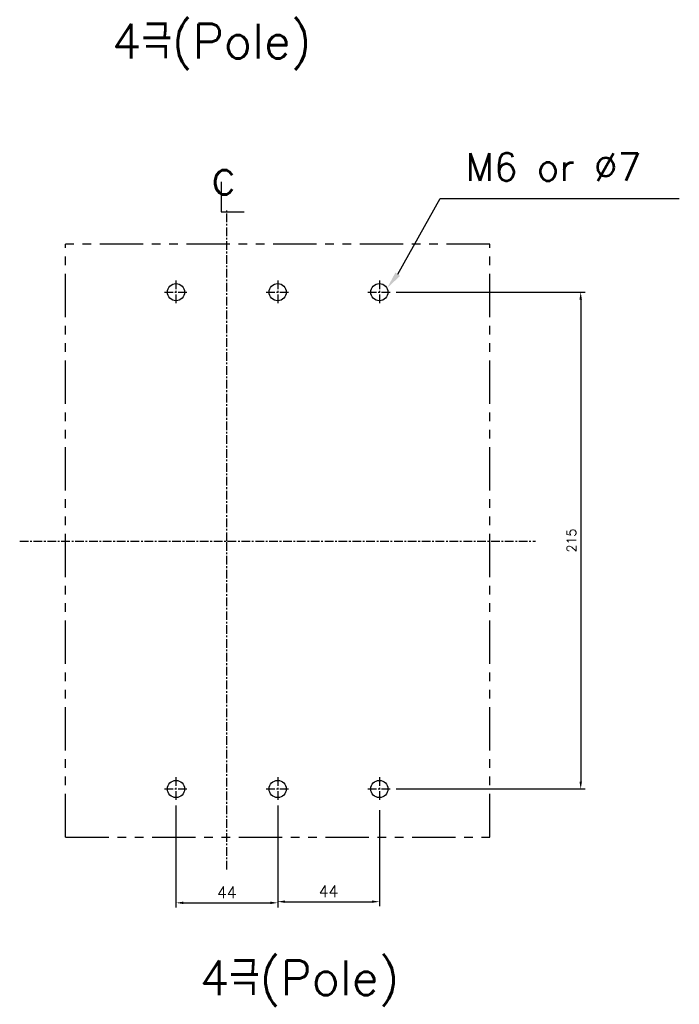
# Model space of a CAD drawing. Extents: x -312 to 2710, y -907 to 1738.
# Tile 8 of 17: x 395 to 680, y 767 to 1193. Entities that reach past the tile are written whole.
import ezdxf

# ---------------------------------------------------------------- set-up
doc = ezdxf.new("R2010")
doc.units = 0
doc.header["$LTSCALE"] = 3
doc.header["$MEASUREMENT"] = 0
doc.linetypes.add('CENTER', pattern=[2, 1.25, -0.25, 0.25, -0.25])
doc.linetypes.add('PHANTOM2', pattern=[1.25, 0.625, -0.125, 0.125, -0.125, 0.125, -0.125])
doc.layers.get('0').update_dxf_attribs({"linetype": 'CONTINUOUS'})
doc.layers.get('Defpoints').update_dxf_attribs({"linetype": 'CONTINUOUS'})
for name, color, linetype in [('cen', 1, 'CENTER'), ('CENTER', 1, 'CENTER'), ('di', 3, 'CONTINUOUS'), ('NOTE', 4, 'CONTINUOUS')]:
    doc.layers.add(name, color=color, linetype=linetype)
doc.styles.add('K25', font='TXT', dxfattribs={"width": 0.9, "height": 2.5, "bigfont": 'TBHAN'})
doc.styles.add('KIM', font='ROMANS.shx', dxfattribs={"height": 5, "bigfont": 'GSG1.shx'})
doc.styles.get("Standard").update_dxf_attribs({"font": 'romans.shx', "height": 4, "bigfont": 'ghs.shx'})
doc.dimstyles.get("Standard").update_dxf_attribs({"dimtxt": 0.18, "dimasz": 0.18, "dimexe": 0.18, "dimexo": 0.0625, "dimgap": 0.09, "dimtad": 0, "dimtih": 1, "dimtoh": 1, "dimdec": 4, "dimzin": 0, "dimdsep": 46, "dimtxsty": 'Standard', "dimcen": 0.09, "dimadec": 0, "dimazin": 0, "dimtfac": 1, "dimtdec": 4, "dimtofl": 0, "dimtmove": 0, "dimatfit": 3, "dimfxl": 0, "dimtolj": 1, "dimtzin": 0, "dimarcsym": 0})
doc.dimstyles.new('STANDARD$0', dxfattribs={"dimtxt": 5, "dimasz": 5, "dimexe": 1, "dimexo": 2, "dimgap": 2, "dimtad": 1, "dimdec": 4, "dimzin": 12, "dimdsep": 46, "dimtxsty": 'KIM', "dimcen": -1, "dimdle": 0.1, "dimadec": 0, "dimazin": 0, "dimtfac": 1, "dimtdec": 4, "dimtmove": 0, "dimatfit": 3, "dimfxl": 0, "dimtolj": 1, "dimtzin": 0, "dimarcsym": 0})

# ---------------------------------------------------------------- blocks, each defined once
blk = doc.blocks.new('*D188')
at = {"layer": 'Defpoints', "color": 0}
for p in [(555.55, 1075.25), (555.55, 860.25), (637.48, 860.25)]:
    blk.add_point(p, dxfattribs=at)
at = {"layer": 'di'}
for p, q in [((557.55, 1075.25), (639.48, 1075.25)), ((637.48, 1072.05), (637.48, 863.45)), ((557.55, 860.25), (639.48, 860.25))]:
    blk.add_line(p, q, dxfattribs=at)
for points in [[(636.95, 1072.05), (638.02, 1072.05), (637.48, 1075.25)], [(636.95, 863.45), (638.02, 863.45), (637.48, 860.25)]]:
    blk.add_solid(points, dxfattribs=at)
at = {"layer": 'di', "insert": (633.48, 967.75), "char_height": 4, "attachment_point": 5, "rotation": 90}
blk.add_mtext('\\A1;215', dxfattribs=at)
blk = doc.blocks.new('*D199')
at = {"layer": 'Defpoints', "color": 0}
for p in [(462.34, 855.05), (506.34, 855.05), (506.34, 810.98)]:
    blk.add_point(p, dxfattribs=at)
at = {"layer": 'di'}
for p, q in [((462.34, 853.05), (462.34, 808.98)), ((506.34, 853.05), (506.34, 808.98)), ((465.54, 810.98), (503.14, 810.98))]:
    blk.add_line(p, q, dxfattribs=at)
for points in [[(465.54, 811.51), (465.54, 810.44), (462.34, 810.98)], [(503.14, 811.51), (503.14, 810.44), (506.34, 810.98)]]:
    blk.add_solid(points, dxfattribs=at)
at = {"layer": 'di', "insert": (484.34, 815.48), "char_height": 5, "attachment_point": 5, "style": 'KIM'}
blk.add_mtext('\\A1;44', dxfattribs=at)
blk = doc.blocks.new('*D200')
at = {"layer": 'Defpoints', "color": 0}
for p in [(506.34, 853.05), (550.34, 853.05), (550.34, 811.47)]:
    blk.add_point(p, dxfattribs=at)
at = {"layer": 'di'}
for p, q in [((506.34, 851.05), (506.34, 809.47)), ((550.34, 851.05), (550.34, 809.47)), ((509.54, 811.47), (547.14, 811.47))]:
    blk.add_line(p, q, dxfattribs=at)
for points in [[(509.54, 812.01), (509.54, 810.94), (506.34, 811.47)], [(547.14, 812.01), (547.14, 810.94), (550.34, 811.47)]]:
    blk.add_solid(points, dxfattribs=at)
at = {"layer": 'di', "insert": (528.34, 815.97), "char_height": 5, "attachment_point": 5, "style": 'KIM'}
blk.add_mtext('\\A1;44', dxfattribs=at)

msp = doc.modelspace()

# ---------------------------------------------------------------- linework, layer by layer
for centre in [(462.342, 1075.253), (506.342, 1075.253), (550.342, 1075.253), (462.342, 860.253), (506.342, 860.253), (550.342, 860.253)]:
    msp.add_circle(centre, 3.7)
at = {"layer": 'cen'}
for p, q in [((462.342, 1080.297), (462.342, 1070.209)), ((506.342, 1080.297), (506.342, 1070.209)), ((550.342, 1080.297), (550.342, 1070.209)), ((457.298, 1075.253), (467.386, 1075.253)), ((501.298, 1075.253), (511.386, 1075.253)), ((545.298, 1075.253), (555.386, 1075.253)), ((462.342, 865.297), (462.342, 855.209)), ((506.342, 865.297), (506.342, 855.209)), ((550.342, 865.297), (550.342, 855.209)), ((457.298, 860.253), (467.386, 860.253)), ((501.298, 860.253), (511.386, 860.253)), ((545.298, 860.253), (555.386, 860.253))]:
    msp.add_line(p, q, dxfattribs=at)
at = {"layer": 'CENTER'}
for p, q in [((484.342, 967.553), (484.342, 1110.675)), ((394.7, 967.553), (617.983, 967.553)), ((484.342, 825.382), (484.342, 967.553))]:
    msp.add_line(p, q, dxfattribs=at)
at = {"layer": 'di', "linetype": 'PHANTOM2', "ltscale": 10}
for p, q in [((598.142, 1096.053), (414.542, 1096.053)), ((414.542, 839.453), (414.542, 1096.053)), ((598.142, 839.453), (598.142, 1096.053)), ((414.542, 839.453), (598.142, 839.453))]:
    msp.add_line(p, q, dxfattribs=at)
at = {"layer": 'NOTE'}
for p, q in [((481.926, 1123.06), (481.926, 1110.021)), ((558.304, 1083.024), (576.639, 1115.776)), ((576.639, 1115.776), (680.151, 1115.776)), ((481.926, 1110.021), (491.839, 1110.021))]:
    msp.add_line(p, q, dxfattribs=at)
msp.add_solid([(559.297, 1082.264), (553.742, 1077.071), (557.312, 1083.785)], dxfattribs=at)

# ---------------------------------------------------------------- texts
at = {"layer": 'di'}
msp.add_text('M6 or %%C7', height=12, dxfattribs=at).set_placement((587.605, 1123.42))
at = {"layer": 'di', "char_height": 15, "width": 116.39597, "attachment_point": 1}
for insert in [(434.593, 1191.441), (472.599, 786.073)]:
    msp.add_mtext('{\\Fromans,hgs|c129;4극(Pole)}', dxfattribs=dict(at, insert=insert))
at = {"layer": 'NOTE', "style": 'K25', "width": 0.9}
msp.add_text('c', height=15.85, dxfattribs=at).set_placement((477.494, 1117.521))

# ---------------------------------------------------------------- dimensions: what is measured, and where the dimension line sits
at = {"layer": 'di'}
dim = msp.add_linear_dim(base=(637.485, 860.253), p1=(555.548, 1075.253), p2=(555.548, 860.253), angle=90, dimstyle='Standard', override={"dimtxt": 4, "dimasz": 3.2, "dimexe": 2, "dimexo": 2, "dimgap": 2, "dimtad": 1, "dimtih": 0, "dimtoh": 0, "dimdec": 2, "dimzin": 8, "dimcen": 0, "dimclrd": 256, "dimclre": 256, "dimclrt": 256, "dimadec": 2, "dimazin": 2, "dimtfac": 0.6, "dimtdec": 2, "dimtofl": 1, "dimtzin": 8, "dimlwd": 65535, "dimlwe": 65535, "dimarcsym": 1}, dxfattribs=at)
dim.commit()
dim.dimension.update_dxf_attribs({"geometry": '*D188', "text_midpoint": (633.485, 967.753)})
for base, p1, p2, picture, middle in [((506.342, 810.976), (462.342, 855.047), (506.342, 855.047), '*D199', (484.342, 815.476)), ((550.342, 811.473), (506.342, 853.047), (550.342, 853.047), '*D200', (528.342, 815.973))]:
    dim = msp.add_linear_dim(base=base, p1=p1, p2=p2, dimstyle='STANDARD$0', override={"dimtxt": 4, "dimasz": 3.2, "dimexe": 2, "dimdec": 2, "dimzin": 8, "dimcen": 0, "dimclrd": 256, "dimclre": 256, "dimclrt": 256, "dimadec": 2, "dimazin": 2, "dimtfac": 0.6, "dimtdec": 2, "dimtzin": 8, "dimlwd": 65535, "dimlwe": 65535, "dimarcsym": 1}, dxfattribs=at)
    dim.commit()
    dim.dimension.update_dxf_attribs({"geometry": picture, "text_midpoint": middle})

doc.saveas('drawing.dxf')
